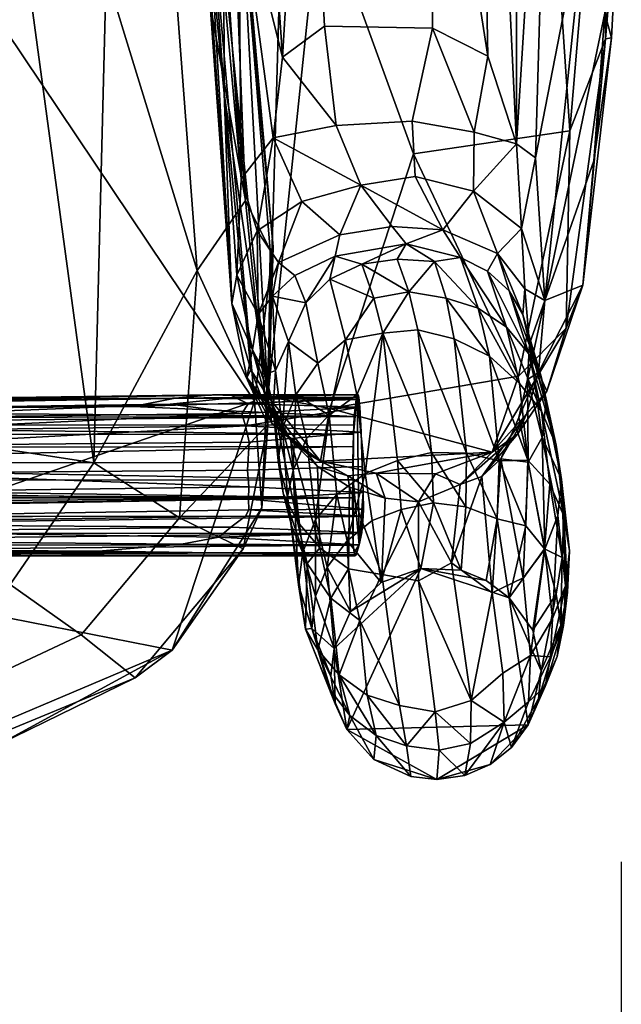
# Model space of a CAD drawing. Header units: millimetres. Extents: x -340 to 340, y -278 to 398.
# Tile 15 of 41: x 264 to 340, y -154 to -30. Entities that reach past the tile are written whole.
import ezdxf

# ---------------------------------------------------------------- set-up
doc = ezdxf.new("R2010")
doc.units = ezdxf.units.MM
doc.layers.add('Layer 01', color=7, linetype='Continuous', true_color=0x000000)
doc.styles.add('Default', font='arial.ttf')
doc.dimstyles.new('Default', dxfattribs={"dimscale": 10, "dimtxt": 2.5, "dimasz": 3, "dimexe": 1, "dimexo": 0.5, "dimgap": 0.8, "dimtad": 1, "dimtoh": 1, "dimzin": 1, "dimdsep": 46, "dimtxsty": 'Default', "dimcen": 2.5, "dimadec": 1, "dimazin": 1, "dimtfac": 1, "dimtdec": 4, "dimtix": 1, "dimtofl": 0, "dimtmove": 1, "dimatfit": 3, "dimfxl": 1, "dimtolj": 1, "dimtzin": 1, "dimarcsym": 0})

# ---------------------------------------------------------------- blocks, each defined once
blk = doc.blocks.new('*D1')
at = {"layer": 'Defpoints', "color": 0}
for p in [(-340.04, -131.34), (340.16, -131.34), (340.16, -268.34)]:
    blk.add_point(p, dxfattribs=at)
at = {"layer": 'Layer 01', "color": 0, "lineweight": -2}
for p, q in [((-340.04, -136.34), (-340.04, -278.34)), ((340.16, -136.34), (340.16, -278.34)), ((-310.04, -268.34), (310.16, -268.34))]:
    blk.add_line(p, q, dxfattribs=at)
at = {"layer": 'Layer 01', "color": 0}
for points in [[(-310.04, -263.34), (-310.04, -273.34), (-340.04, -268.34)], [(310.16, -273.34), (310.16, -263.34), (340.16, -268.34)]]:
    blk.add_solid(points, dxfattribs=at)
at = {"layer": 'Layer 01', "color": 0, "insert": (0.06, -247.58), "char_height": 25, "attachment_point": 5, "style": 'Default'}
blk.add_mtext('\\A1;680.20', dxfattribs=at)

msp = doc.modelspace()

# ---------------------------------------------------------------- linework, layer by layer
at = {"layer": 'Layer 01'}
for points in [[(295.611, -77.757, 657.22), (282.301, 170.708, 656.093), (290.052, -23.177, 656.204)], [(282.301, 170.708, 656.093), (295.611, -77.757, 657.22), (299.021, 41.579, 658.136)], [(280.203, 129.488, 636.685), (292.266, -50.309, 638.221), (286.252, 15.683, 641.343)], [(292.266, -50.309, 638.221), (280.203, 129.488, 636.685), (291.899, -12.855, 635.405)], [(321.38, 71.059, 633.91), (323.361, -34.856, 633.999), (316.426, 9.481, 632.992)], [(326.949, 39.356, 635.765), (326.95, -45.904, 635.554), (321.38, 71.059, 633.91)], [(323.361, -34.856, 633.999), (321.38, 71.059, 633.91), (326.95, -45.904, 635.554)], [(297.473, -34.973, 633.764), (290.79, 64.527, 632.931), (300.394, 13.949, 632.558)], [(297.473, -34.973, 633.764), (291.899, -12.855, 635.405), (290.79, 64.527, 632.931)], [(302.196, -14.797, 658.696), (299.021, 41.579, 658.136), (295.611, -77.757, 657.22)], [(326.95, -45.904, 635.554), (326.949, 39.356, 635.765), (331.551, 27.289, 638.967)], [(293.917, -78.342, 438.728), (285.422, 18.888, 430.878), (287.62, 31.733, 432.816), (296.289, -58.866, 440.465)], [(287.62, 31.733, 432.816), (290.411, 7.59, 451.118), (296.289, -58.866, 440.465)], [(291.071, -66.005, 645.139), (286.175, 1.577, 648.796), (284.58, 30.234, 644.546)], [(291.071, -66.005, 645.139), (284.58, 30.234, 644.546), (286.252, 15.683, 641.343)], [(331.551, 27.289, 638.967), (329.333, -47.685, 637.414), (326.95, -45.904, 635.554)], [(329.333, -47.685, 637.414), (331.551, 27.289, 638.967), (335.877, -14.207, 643.752)], [(285.422, 18.888, 430.878), (293.917, -78.342, 438.728), (251.347, -14.878, 430.821)], [(281.18, 11.481, 465.845), (292.822, -53.037, 464.265), (286.645, 18.983, 458.552)], [(292.822, -53.037, 464.265), (290.411, 7.59, 451.118), (286.645, 18.983, 458.552)], [(292.266, -50.309, 638.221), (291.709, -62.457, 640.497), (286.252, 15.683, 641.343)], [(291.709, -62.457, 640.497), (291.071, -66.005, 645.139), (286.252, 15.683, 641.343)], [(300.394, 13.949, 632.558), (302.752, -31.094, 632.617), (297.473, -34.973, 633.764)], [(300.394, 13.949, 632.558), (316.426, 9.481, 632.992), (316.357, -31.332, 632.635), (302.752, -31.094, 632.617)], [(333.689, -44.266, 659.872), (338.694, 14.748, 660.04), (329.965, 10.627, 660.121)], [(338.694, 14.748, 660.04), (333.689, -44.266, 659.872), (338.185, -32.697, 659.478)], [(338.694, 14.748, 660.04), (338.185, -32.697, 659.478), (340.164, -9.367, 658.311)], [(275.234, -24.536, 472.763), (286.71, -61.885, 471.271), (281.18, 11.481, 465.845)], [(286.71, -61.885, 471.271), (292.822, -53.037, 464.265), (281.18, 11.481, 465.845)], [(290.11, -39.588, 654.944), (286.535, 11.67, 654.698), (286.175, 1.577, 648.796)], [(290.052, -23.177, 656.204), (286.535, 11.67, 654.698), (290.11, -39.588, 654.944)], [(329.965, 10.627, 660.121), (302.196, -14.797, 658.696), (313.966, -47.18, 659.272), (333.689, -44.266, 659.872)], [(316.426, 9.481, 632.992), (323.361, -34.856, 633.999), (316.357, -31.332, 632.635)], [(290.411, 7.59, 451.118), (295.914, -59.315, 455.245), (296.289, -58.866, 440.465)], [(295.914, -59.315, 455.245), (290.411, 7.59, 451.118), (292.822, -53.037, 464.265)], [(286.175, 1.577, 648.796), (291.071, -66.005, 645.139), (290.11, -39.588, 654.944)], [(340.164, -9.367, 658.311), (338.936, -32.546, 657.877), (338.085, -29.449, 650.115)], [(340.164, -9.367, 658.311), (338.185, -32.697, 659.478), (338.936, -32.546, 657.877)], [(291.899, -12.855, 635.405), (297.473, -34.973, 633.764), (296.296, -45.169, 634.146)], [(291.899, -12.855, 635.405), (296.296, -45.169, 634.146), (292.266, -50.309, 638.221)], [(293.917, -78.342, 438.728), (232.286, -99.6, 432.523), (203.912, -56.313, 428.724), (251.347, -14.878, 430.821)], [(302.196, -14.797, 658.696), (295.611, -77.757, 657.22), (303.443, -79.239, 658.371), (313.966, -47.18, 659.272)], [(329.333, -47.685, 637.414), (335.877, -14.207, 643.752), (330.506, -65.644, 640.464)], [(330.506, -65.644, 640.464), (335.877, -14.207, 643.752), (338.085, -29.449, 650.115)], [(295.611, -77.757, 657.22), (290.052, -23.177, 656.204), (290.11, -39.588, 654.944)], [(275.234, -24.536, 472.763), (265.552, -25.945, 473.405), (273.683, -86.109, 477.183)], [(273.683, -86.109, 477.183), (286.71, -61.885, 471.271), (275.234, -24.536, 472.763)], [(273.683, -86.109, 477.183), (265.552, -25.945, 473.405), (198.739, -28.305, 467.724), (191.722, -73.524, 468.717)], [(330.506, -65.644, 640.464), (338.085, -29.449, 650.115), (336.68, -48.042, 651.83)], [(338.936, -32.546, 657.877), (336.68, -48.042, 651.83), (338.085, -29.449, 650.115)], [(304.248, -43.613, 631.636), (297.473, -34.973, 633.764), (302.752, -31.094, 632.617)], [(302.752, -31.094, 632.617), (316.357, -31.332, 632.635), (313.806, -43.045, 631.541), (304.248, -43.613, 631.636)], [(321.632, -44.433, 632.633), (313.806, -43.045, 631.541), (316.357, -31.332, 632.635)], [(316.357, -31.332, 632.635), (323.361, -34.856, 633.999), (321.632, -44.433, 632.633)], [(333.197, -69.112, 658.683), (338.185, -32.697, 659.478), (333.689, -44.266, 659.872)], [(338.185, -32.697, 659.478), (333.197, -69.112, 658.683), (335.325, -63.711, 657.021)], [(338.936, -32.546, 657.877), (335.325, -63.711, 657.021), (336.68, -48.042, 651.83)], [(338.936, -32.546, 657.877), (338.185, -32.697, 659.478), (335.325, -63.711, 657.021)], [(296.296, -45.169, 634.146), (297.473, -34.973, 633.764), (304.248, -43.613, 631.636)], [(326.95, -45.904, 635.554), (321.632, -44.433, 632.633), (323.361, -34.856, 633.999)], [(293.479, -74.4, 654.902), (290.11, -39.588, 654.944), (291.071, -66.005, 645.139)], [(290.11, -39.588, 654.944), (293.479, -74.4, 654.902), (295.611, -77.757, 657.22)], [(314.167, -50.024, 629.091), (307.346, -51.128, 628.513), (304.248, -43.613, 631.636), (313.806, -43.045, 631.541)], [(321.632, -44.433, 632.633), (321.522, -51.894, 630.243), (314.167, -50.024, 629.091), (313.806, -43.045, 631.541)], [(304.248, -43.613, 631.636), (307.346, -51.128, 628.513), (296.296, -45.169, 634.146)], [(333.689, -44.266, 659.872), (313.966, -47.18, 659.272), (327.222, -75.162, 658.974)], [(326.95, -45.904, 635.554), (321.522, -51.894, 630.243), (321.632, -44.433, 632.633)], [(333.689, -44.266, 659.872), (327.222, -75.162, 658.974), (333.197, -69.112, 658.683)], [(296.296, -45.169, 634.146), (294.275, -56.871, 633.489), (292.266, -50.309, 638.221)], [(296.296, -45.169, 634.146), (299.899, -53.177, 629.811), (294.275, -56.871, 633.489)], [(296.296, -45.169, 634.146), (307.346, -51.128, 628.513), (299.899, -53.177, 629.811)], [(327.577, -56.556, 633.913), (321.522, -51.894, 630.243), (326.95, -45.904, 635.554)], [(326.95, -45.904, 635.554), (329.333, -47.685, 637.414), (327.577, -56.556, 633.913)], [(313.966, -47.18, 659.272), (303.443, -79.239, 658.371), (327.222, -75.162, 658.974)], [(330.506, -65.644, 640.464), (327.577, -56.556, 633.913), (329.333, -47.685, 637.414)], [(336.68, -48.042, 651.83), (335.325, -63.711, 657.021), (330.506, -65.644, 640.464)], [(292.266, -50.309, 638.221), (294.275, -56.871, 633.489), (291.709, -62.457, 640.497)], [(314.167, -50.024, 629.091), (317.68, -56.764, 622.241), (307.346, -51.128, 628.513)], [(314.167, -50.024, 629.091), (321.522, -51.894, 630.243), (317.68, -56.764, 622.241)], [(307.346, -51.128, 628.513), (304.693, -57.368, 622.256), (299.899, -53.177, 629.811)], [(307.346, -51.128, 628.513), (311.273, -56.339, 621.781), (304.693, -57.368, 622.256)], [(307.346, -51.128, 628.513), (317.68, -56.764, 622.241), (311.273, -56.339, 621.781)], [(317.68, -56.764, 622.241), (321.522, -51.894, 630.243), (324.576, -59.734, 624.634)], [(327.577, -56.556, 633.913), (324.576, -59.734, 624.634), (321.522, -51.894, 630.243)], [(286.71, -61.885, 471.271), (295.6, -81.25, 462.52), (292.822, -53.037, 464.265)], [(295.914, -59.315, 455.245), (292.822, -53.037, 464.265), (295.6, -81.25, 462.52)], [(299.899, -53.177, 629.811), (296.951, -60.848, 624.113), (294.275, -56.871, 633.489)], [(299.899, -53.177, 629.811), (304.693, -57.368, 622.256), (296.951, -60.848, 624.113)], [(291.709, -62.457, 640.497), (294.275, -56.871, 633.489), (294.416, -67.426, 623.373)], [(296.951, -60.848, 624.113), (294.416, -67.426, 623.373), (294.275, -56.871, 633.489)], [(304.693, -57.368, 622.256), (311.273, -56.339, 621.781), (313.065, -58.528, 614.932), (304.097, -60.067, 615.149)], [(317.68, -56.764, 622.241), (313.065, -58.528, 614.932), (311.273, -56.339, 621.781)], [(317.68, -56.764, 622.241), (319.898, -60.227, 614.619), (313.065, -58.528, 614.932)], [(323.279, -61.952, 615.543), (319.898, -60.227, 614.619), (317.68, -56.764, 622.241), (324.576, -59.734, 624.634)], [(327.577, -56.556, 633.913), (328.012, -64.157, 629.091), (324.576, -59.734, 624.634)], [(327.577, -56.556, 633.913), (330.506, -65.644, 640.464), (328.012, -64.157, 629.091)], [(304.693, -57.368, 622.256), (304.097, -60.067, 615.149), (298.998, -62.486, 616.164), (296.951, -60.848, 624.113)], [(296.289, -58.866, 440.465), (294.866, -91.764, 441.959), (293.917, -78.342, 438.728)], [(296.289, -58.866, 440.465), (295.6, -81.25, 462.52), (294.866, -91.764, 441.959)], [(295.914, -59.315, 455.245), (295.6, -81.25, 462.52), (296.289, -58.866, 440.465)], [(307.466, -61.058, 587.126), (304.097, -60.067, 615.149), (313.065, -58.528, 614.932)], [(313.065, -58.528, 614.932), (311.915, -60.434, 586.149), (307.466, -61.058, 587.126)], [(311.915, -60.434, 586.149), (313.065, -58.528, 614.932), (316.612, -60.731, 586.655)], [(313.065, -58.528, 614.932), (319.898, -60.227, 614.619), (316.612, -60.731, 586.655)], [(304.097, -60.067, 615.149), (300.395, -65.933, 565.949), (298.998, -62.486, 616.164)], [(300.395, -65.933, 565.949), (304.097, -60.067, 615.149), (303.411, -62.941, 579.866)], [(307.466, -61.058, 587.126), (303.411, -62.941, 579.866), (304.097, -60.067, 615.149)], [(313.372, -64.54, 496.853), (307.466, -61.058, 587.126), (311.915, -60.434, 586.149)], [(313.372, -64.54, 496.853), (311.915, -60.434, 586.149), (316.612, -60.731, 586.655)], [(313.372, -64.54, 496.853), (316.612, -60.731, 586.655), (318.099, -65.353, 492.016)], [(322.106, -66.613, 497.544), (316.612, -60.731, 586.655), (319.898, -60.227, 614.619)], [(322.106, -66.613, 497.544), (318.099, -65.353, 492.016), (316.612, -60.731, 586.655)], [(323.279, -61.952, 615.543), (325.699, -68.987, 502.707), (319.898, -60.227, 614.619)], [(322.106, -66.613, 497.544), (319.898, -60.227, 614.619), (325.699, -68.987, 502.707)], [(324.576, -59.734, 624.634), (326.019, -64.441, 616.836), (323.279, -61.952, 615.543)], [(324.576, -59.734, 624.634), (327.754, -67.43, 618.567), (326.019, -64.441, 616.836)], [(328.012, -64.157, 629.091), (327.754, -67.43, 618.567), (324.576, -59.734, 624.634)], [(284.48, -93.034, 472.736), (286.71, -61.885, 471.271), (273.683, -86.109, 477.183)], [(286.71, -61.885, 471.271), (284.48, -93.034, 472.736), (295.6, -81.25, 462.52)], [(296.214, -65.097, 616.608), (294.416, -67.426, 623.373), (296.951, -60.848, 624.113)], [(296.214, -65.097, 616.608), (296.951, -60.848, 624.113), (298.998, -62.486, 616.164)], [(308.983, -65.348, 494.967), (303.411, -62.941, 579.866), (307.466, -61.058, 587.126)], [(307.466, -61.058, 587.126), (313.372, -64.54, 496.853), (308.983, -65.348, 494.967)], [(323.279, -61.952, 615.543), (326.019, -64.441, 616.836), (328.524, -72.36, 503.834)], [(328.524, -72.36, 503.834), (325.699, -68.987, 502.707), (323.279, -61.952, 615.543)], [(291.709, -62.457, 640.497), (293.694, -71.863, 624.604), (291.071, -66.005, 645.139)], [(291.709, -62.457, 640.497), (294.416, -67.426, 623.373), (293.694, -71.863, 624.604)], [(298.998, -62.486, 616.164), (300.395, -65.933, 565.949), (296.214, -65.097, 616.608)], [(301.905, -73.522, 430.067), (300.395, -65.933, 565.949), (303.411, -62.941, 579.866), (305.386, -70.583, 432.661)], [(305.386, -70.583, 432.661), (303.411, -62.941, 579.866), (308.983, -65.348, 494.967)], [(330.052, -75.215, 522.637), (328.524, -72.36, 503.834), (326.019, -64.441, 616.836)], [(327.754, -67.43, 618.567), (330.052, -75.215, 522.637), (326.019, -64.441, 616.836)], [(328.012, -64.157, 629.091), (328.595, -71.124, 621.642), (327.754, -67.43, 618.567)], [(328.595, -71.124, 621.642), (328.012, -64.157, 629.091), (330.506, -65.644, 640.464)], [(329.731, -74.732, 645.199), (330.506, -65.644, 640.464), (335.325, -63.711, 657.021)], [(335.325, -63.711, 657.021), (330.773, -77.079, 656.525), (329.731, -74.732, 645.199)], [(330.773, -77.079, 656.525), (335.325, -63.711, 657.021), (333.197, -69.112, 658.683)], [(294.416, -67.426, 623.373), (296.214, -65.097, 616.608), (296.574, -74.466, 543.819)], [(298.209, -70.821, 539.034), (296.214, -65.097, 616.608), (300.395, -65.933, 565.949)], [(296.214, -65.097, 616.608), (298.209, -70.821, 539.034), (296.574, -74.466, 543.819)], [(308.983, -65.348, 494.967), (310.112, -69.741, 417.711), (305.386, -70.583, 432.661)], [(310.112, -69.741, 417.711), (308.983, -65.348, 494.967), (313.372, -64.54, 496.853)], [(313.372, -64.54, 496.853), (314.513, -69.331, 413.571), (310.112, -69.741, 417.711)], [(319.108, -70.463, 403.563), (314.513, -69.331, 413.571), (313.372, -64.54, 496.853), (318.099, -65.353, 492.016)], [(318.099, -65.353, 492.016), (323.542, -72.664, 395.357), (319.108, -70.463, 403.563)], [(318.099, -65.353, 492.016), (322.106, -66.613, 497.544), (323.542, -72.664, 395.357)], [(328.595, -71.124, 621.642), (330.506, -65.644, 640.464), (328.33, -75.618, 623.671)], [(330.506, -65.644, 640.464), (329.731, -74.732, 645.199), (328.33, -75.618, 623.671)], [(292.964, -75.339, 644.015), (291.071, -66.005, 645.139), (293.694, -71.863, 624.604)], [(292.964, -75.339, 644.015), (293.479, -74.4, 654.902), (291.071, -66.005, 645.139)], [(301.905, -73.522, 430.067), (298.209, -70.821, 539.034), (300.395, -65.933, 565.949)], [(327.331, -76.102, 383.165), (323.542, -72.664, 395.357), (322.106, -66.613, 497.544)], [(327.331, -76.102, 383.165), (322.106, -66.613, 497.544), (325.699, -68.987, 502.707)], [(295.307, -74.965, 586.628), (293.694, -71.863, 624.604), (294.416, -67.426, 623.373)], [(294.416, -67.426, 623.373), (296.574, -74.466, 543.819), (295.307, -74.965, 586.628)], [(330.052, -75.215, 522.637), (327.754, -67.43, 618.567), (330.636, -78.724, 533.507)], [(328.595, -71.124, 621.642), (330.636, -78.724, 533.507), (327.754, -67.43, 618.567)], [(314.513, -69.331, 413.571), (316.234, -84.791, 177.02), (310.112, -69.741, 417.711)], [(320.669, -84.883, 182.721), (316.234, -84.791, 177.02), (314.513, -69.331, 413.571)], [(320.669, -84.883, 182.721), (314.513, -69.331, 413.571), (319.108, -70.463, 403.563)], [(327.222, -75.162, 658.974), (323.879, -84.739, 658.072), (333.197, -69.112, 658.683)], [(333.197, -69.112, 658.683), (323.879, -84.739, 658.072), (330.773, -77.079, 656.525)], [(325.699, -68.987, 502.707), (330.116, -79.59, 384.01), (327.331, -76.102, 383.165)], [(330.116, -79.59, 384.01), (325.699, -68.987, 502.707), (328.524, -72.36, 503.834)], [(303.325, -80.089, 329.993), (301.905, -73.522, 430.067), (305.386, -70.583, 432.661)], [(305.386, -70.583, 432.661), (306.828, -77.55, 325.969), (303.325, -80.089, 329.993)], [(310.112, -69.741, 417.711), (306.828, -77.55, 325.969), (305.386, -70.583, 432.661)], [(310.112, -69.741, 417.711), (307.872, -87.42, 173.865), (306.828, -77.55, 325.969)], [(311.95, -85.797, 172.193), (307.872, -87.42, 173.865), (310.112, -69.741, 417.711)], [(310.112, -69.741, 417.711), (316.234, -84.791, 177.02), (311.95, -85.797, 172.193)], [(320.669, -84.883, 182.721), (319.108, -70.463, 403.563), (324.772, -85.855, 191.763)], [(319.108, -70.463, 403.563), (323.542, -72.664, 395.357), (324.772, -85.855, 191.763)], [(292.964, -75.339, 644.015), (293.694, -71.863, 624.604), (295.547, -78.622, 623.151)], [(293.694, -71.863, 624.604), (296.313, -79.029, 592.377), (295.547, -78.622, 623.151)], [(293.694, -71.863, 624.604), (295.307, -74.965, 586.628), (296.313, -79.029, 592.377)], [(297.48, -81.717, 427.418), (296.574, -74.466, 543.819), (298.209, -70.821, 539.034)], [(299.164, -77.533, 425.709), (297.48, -81.717, 427.418), (298.209, -70.821, 539.034)], [(299.164, -77.533, 425.709), (298.209, -70.821, 539.034), (301.905, -73.522, 430.067)], [(328.33, -75.618, 623.671), (330.191, -82.906, 537.416), (328.595, -71.124, 621.642)], [(330.636, -78.724, 533.507), (328.595, -71.124, 621.642), (330.191, -82.906, 537.416)], [(328.378, -85.74, 236.628), (324.772, -85.855, 191.763), (323.542, -72.664, 395.357)], [(328.378, -85.74, 236.628), (323.542, -72.664, 395.357), (327.331, -76.102, 383.165)], [(328.524, -72.36, 503.834), (331.963, -83.871, 381.235), (330.116, -79.59, 384.01)], [(331.963, -83.871, 381.235), (328.524, -72.36, 503.834), (330.052, -75.215, 522.637)], [(178.763, -108.815, 467.627), (263.134, -101.418, 476.429), (273.683, -86.109, 477.183), (191.722, -73.524, 468.717)], [(296.117, -81.149, 654.469), (293.479, -74.4, 654.902), (292.964, -75.339, 644.015)], [(293.479, -74.4, 654.902), (296.117, -81.149, 654.469), (295.611, -77.757, 657.22)], [(301.905, -73.522, 430.067), (303.325, -80.089, 329.993), (299.164, -77.533, 425.709)], [(296.117, -81.149, 654.469), (292.964, -75.339, 644.015), (297.411, -81.993, 626.366)], [(297.411, -81.993, 626.366), (292.964, -75.339, 644.015), (295.547, -78.622, 623.151)], [(296.278, -79.372, 533.43), (295.307, -74.965, 586.628), (296.574, -74.466, 543.819)], [(295.307, -74.965, 586.628), (296.278, -79.372, 533.43), (296.313, -79.029, 592.377)], [(296.574, -74.466, 543.819), (297.48, -81.717, 427.418), (296.278, -79.372, 533.43)], [(327.222, -75.162, 658.974), (303.443, -79.239, 658.371), (323.879, -84.739, 658.072)], [(324.97, -85.585, 618.234), (329.731, -74.732, 645.199), (328.23, -79.961, 648.238)], [(327.255, -80.369, 623.331), (329.731, -74.732, 645.199), (324.97, -85.585, 618.234)], [(327.255, -80.369, 623.331), (328.33, -75.618, 623.671), (329.731, -74.732, 645.199)], [(327.255, -80.369, 623.331), (328.429, -86.015, 553.295), (328.33, -75.618, 623.671)], [(330.773, -77.079, 656.525), (328.23, -79.961, 648.238), (329.731, -74.732, 645.199)], [(328.33, -75.618, 623.671), (328.429, -86.015, 553.295), (330.191, -82.906, 537.416)], [(330.636, -78.724, 533.507), (332.64, -88.193, 384.084), (331.963, -83.871, 381.235), (330.052, -75.215, 522.637)], [(328.378, -85.74, 236.628), (327.331, -76.102, 383.165), (330.116, -79.59, 384.01), (331.141, -88.765, 242.844)], [(283.943, -77.951, 412.814), (278.664, -79.002, 402.22), (209.583, -78.819, 406.102), (220.512, -78.423, 412.796)], [(288.653, -77.521, 420.565), (283.943, -77.951, 412.814), (220.512, -78.423, 412.796), (234.615, -78.264, 421.353)], [(290.883, -77.509, 428.914), (288.653, -77.521, 420.565), (234.615, -78.264, 421.353), (243.984, -78.352, 425.957)], [(291.509, -77.859, 434.894), (243.629, -78.601, 427.722), (241.234, -79.291, 428.77), (283.315, -78.717, 435.466)], [(243.984, -78.352, 425.957), (243.629, -78.601, 427.722), (291.509, -77.859, 434.894)], [(291.509, -77.859, 434.894), (290.883, -77.509, 428.914), (243.984, -78.352, 425.957)], [(306.752, -78.11, 411.627), (278.664, -79.002, 402.22), (283.943, -77.951, 412.814)], [(306.752, -78.11, 411.627), (306.513, -80.255, 392.15), (278.664, -79.002, 402.22)], [(293.12, -78.67, 436.916), (291.509, -77.859, 434.894), (283.315, -78.717, 435.466)], [(306.752, -78.11, 411.627), (283.943, -77.951, 412.814), (288.653, -77.521, 420.565)], [(288.653, -77.521, 420.565), (290.883, -77.509, 428.914), (306.892, -77.51, 421.819)], [(288.653, -77.521, 420.565), (306.892, -77.51, 421.819), (306.752, -78.11, 411.627)], [(307.012, -77.499, 429.531), (290.883, -77.509, 428.914), (291.509, -77.859, 434.894)], [(306.892, -77.51, 421.819), (290.883, -77.509, 428.914), (307.012, -77.499, 429.531)], [(291.509, -77.859, 434.894), (307.1, -77.849, 435.244), (307.012, -77.499, 429.531)], [(307.1, -77.849, 435.244), (291.509, -77.859, 434.894), (293.12, -78.67, 436.916)], [(293.12, -78.67, 436.916), (307.214, -79.074, 437.65), (307.1, -77.849, 435.244)], [(302.248, -85.89, 657.554), (303.443, -79.239, 658.371), (295.611, -77.757, 657.22)], [(295.611, -77.757, 657.22), (296.117, -81.149, 654.469), (302.248, -85.89, 657.554)], [(298.822, -87.065, 344.093), (297.48, -81.717, 427.418), (299.164, -77.533, 425.709)], [(299.164, -77.533, 425.709), (300.481, -83.046, 340.262), (298.822, -87.065, 344.093)], [(303.325, -80.089, 329.993), (300.481, -83.046, 340.262), (299.164, -77.533, 425.709)], [(303.325, -80.089, 329.993), (306.828, -77.55, 325.969), (307.872, -87.42, 173.865), (304.295, -90.072, 176.892)], [(306.892, -77.51, 421.819), (307.147, -96.432, 411.911), (306.351, -88.233, 375.505), (306.419, -82.464, 381.749)], [(306.419, -82.464, 381.749), (306.448, -81.302, 385.76), (306.892, -77.51, 421.819)], [(306.892, -77.51, 421.819), (306.448, -81.302, 385.76), (306.513, -80.255, 392.15)], [(306.892, -77.51, 421.819), (306.513, -80.255, 392.15), (306.752, -78.11, 411.627)], [(306.892, -77.51, 421.819), (307.012, -77.499, 429.531), (307.1, -77.849, 435.244)], [(307.359, -82.215, 439.028), (306.892, -77.51, 421.819), (307.1, -77.849, 435.244)], [(307.359, -82.215, 439.028), (307.631, -89.817, 438.6), (307.147, -96.432, 411.911), (306.892, -77.51, 421.819)], [(307.359, -82.215, 439.028), (307.1, -77.849, 435.244), (307.214, -79.074, 437.65)], [(327.095, -82.466, 655.501), (330.773, -77.079, 656.525), (323.879, -84.739, 658.072)], [(327.095, -82.466, 655.501), (328.23, -79.961, 648.238), (330.773, -77.079, 656.525)], [(213.118, -79.53, 398.288), (209.583, -78.819, 406.102), (278.664, -79.002, 402.22)], [(213.118, -79.53, 398.288), (278.664, -79.002, 402.22), (306.513, -80.255, 392.15)], [(293.917, -78.342, 438.728), (283.558, -109.71, 439.169), (232.286, -99.6, 432.523)], [(283.315, -78.717, 435.466), (238.836, -80.509, 429.443), (292.322, -79.874, 438.021)], [(283.315, -78.717, 435.466), (241.234, -79.291, 428.77), (238.836, -80.509, 429.443)], [(283.315, -78.717, 435.466), (292.322, -79.874, 438.021), (293.12, -78.67, 436.916)], [(294.866, -91.764, 441.959), (283.558, -109.71, 439.169), (293.917, -78.342, 438.728)], [(293.12, -78.67, 436.916), (292.322, -79.874, 438.021), (307.214, -79.074, 437.65)], [(292.322, -79.874, 438.021), (292.803, -81.442, 438.821), (307.214, -79.074, 437.65)], [(292.803, -81.442, 438.821), (307.359, -82.215, 439.028), (307.214, -79.074, 437.65)], [(295.547, -78.622, 623.151), (300.643, -84.943, 627.043), (297.411, -81.993, 626.366)], [(295.547, -78.622, 623.151), (298.521, -83.294, 597.144), (300.643, -84.943, 627.043)], [(295.547, -78.622, 623.151), (296.313, -79.029, 592.377), (298.521, -83.294, 597.144)], [(296.313, -79.029, 592.377), (296.278, -79.372, 533.43), (297.552, -89.906, 440.721)], [(297.48, -81.717, 427.418), (296.921, -85.853, 433.587), (296.278, -79.372, 533.43)], [(296.278, -79.372, 533.43), (296.921, -85.853, 433.587), (297.552, -89.906, 440.721)], [(296.313, -79.029, 592.377), (297.552, -89.906, 440.721), (299.371, -93.524, 450.392)], [(299.371, -93.524, 450.392), (298.521, -83.294, 597.144), (296.313, -79.029, 592.377)], [(302.248, -85.89, 657.554), (323.879, -84.739, 658.072), (303.443, -79.239, 658.371)], [(330.191, -82.906, 537.416), (332.64, -88.193, 384.084), (330.636, -78.724, 533.507)], [(306.513, -80.255, 392.15), (161.921, -80.581, 389.549), (213.118, -79.53, 398.288)], [(161.921, -80.581, 389.549), (306.513, -80.255, 392.15), (197.412, -81.357, 385.074)], [(306.513, -80.255, 392.15), (306.448, -81.302, 385.76), (197.412, -81.357, 385.074)], [(244.851, -82.069, 431.09), (292.322, -79.874, 438.021), (238.836, -80.509, 429.443)], [(292.803, -81.442, 438.821), (292.322, -79.874, 438.021), (244.851, -82.069, 431.09)], [(301.616, -93.245, 182.834), (300.481, -83.046, 340.262), (303.325, -80.089, 329.993)], [(303.325, -80.089, 329.993), (304.295, -90.072, 176.892), (301.616, -93.245, 182.834)], [(327.095, -82.466, 655.501), (322.57, -87.814, 617.398), (328.23, -79.961, 648.238)], [(324.97, -85.585, 618.234), (328.23, -79.961, 648.238), (322.57, -87.814, 617.398)], [(328.429, -86.015, 553.295), (327.255, -80.369, 623.331), (324.97, -85.585, 618.234)], [(332.93, -92.79, 244.049), (331.141, -88.765, 242.844), (330.116, -79.59, 384.01)], [(332.93, -92.79, 244.049), (330.116, -79.59, 384.01), (331.963, -83.871, 381.235)], [(173.328, -82.543, 381.14), (197.412, -81.357, 385.074), (306.419, -82.464, 381.749)], [(306.419, -82.464, 381.749), (197.412, -81.357, 385.074), (306.448, -81.302, 385.76)], [(244.851, -82.069, 431.09), (247.016, -83.914, 431.792), (292.803, -81.442, 438.821)], [(292.803, -81.442, 438.821), (247.016, -83.914, 431.792), (293.283, -83.493, 439.259)], [(284.48, -93.034, 472.736), (292.51, -96.929, 462.329), (295.6, -81.25, 462.52)], [(294.866, -91.764, 441.959), (295.6, -81.25, 462.52), (292.51, -96.929, 462.329)], [(292.803, -81.442, 438.821), (293.283, -83.493, 439.259), (307.359, -82.215, 439.028)], [(300.643, -84.943, 627.043), (302.248, -85.89, 657.554), (296.117, -81.149, 654.469)], [(300.643, -84.943, 627.043), (296.117, -81.149, 654.469), (297.411, -81.993, 626.366)], [(298.106, -90.356, 361.167), (296.921, -85.853, 433.587), (297.48, -81.717, 427.418)], [(297.48, -81.717, 427.418), (298.822, -87.065, 344.093), (298.106, -90.356, 361.167)], [(163.355, -84.271, 378.211), (173.328, -82.543, 381.14), (306.419, -82.464, 381.749), (306.371, -84.053, 378.73)], [(293.283, -83.493, 439.259), (293.067, -87.003, 439.237), (307.513, -86.577, 439.21), (307.359, -82.215, 439.028)], [(301.616, -93.245, 182.834), (300.006, -97.343, 183.6), (298.822, -87.065, 344.093), (300.481, -83.046, 340.262)], [(306.419, -82.464, 381.749), (306.351, -88.233, 375.505), (306.371, -84.053, 378.73)], [(307.631, -89.817, 438.6), (307.359, -82.215, 439.028), (307.513, -86.577, 439.21)], [(327.095, -82.466, 655.501), (319.863, -88.829, 622.966), (322.57, -87.814, 617.398)], [(319.863, -88.829, 622.966), (327.095, -82.466, 655.501), (323.879, -84.739, 658.072)], [(330.522, -96.98, 383.482), (330.191, -82.906, 537.416), (328.429, -86.015, 553.295)], [(332.154, -92.73, 383.181), (332.64, -88.193, 384.084), (330.191, -82.906, 537.416)], [(330.191, -82.906, 537.416), (330.522, -96.98, 383.482), (332.154, -92.73, 383.181)], [(163.355, -84.271, 378.211), (306.371, -84.053, 378.73), (198.554, -86.205, 376.434)], [(198.554, -86.205, 376.434), (306.371, -84.053, 378.73), (306.32, -85.998, 376.625)], [(293.283, -83.493, 439.259), (247.016, -83.914, 431.792), (245.659, -87.389, 431.651), (293.067, -87.003, 439.237)], [(301.891, -86.555, 599.528), (300.643, -84.943, 627.043), (298.521, -83.294, 597.144)], [(301.891, -86.555, 599.528), (298.521, -83.294, 597.144), (302.153, -96.813, 451.595)], [(302.153, -96.813, 451.595), (298.521, -83.294, 597.144), (299.371, -93.524, 450.392)], [(306.371, -84.053, 378.73), (306.351, -88.233, 375.505), (306.32, -85.998, 376.625)], [(331.963, -83.871, 381.235), (333.625, -97.198, 244.716), (332.93, -92.79, 244.049)], [(331.963, -83.871, 381.235), (332.64, -88.193, 384.084), (333.625, -97.198, 244.716)], [(300.643, -84.943, 627.043), (305.693, -87.739, 630.359), (302.248, -85.89, 657.554)], [(301.891, -86.555, 599.528), (305.693, -87.739, 630.359), (300.643, -84.943, 627.043)], [(302.248, -85.89, 657.554), (309.284, -87.394, 657.217), (323.879, -84.739, 658.072)], [(323.879, -84.739, 658.072), (309.284, -87.394, 657.217), (316.757, -87.477, 655.285)], [(316.509, -91.13, 92.556), (311.95, -85.797, 172.193), (316.234, -84.791, 177.02)], [(320.669, -84.883, 182.721), (320.58, -91.645, 91.881), (316.234, -84.791, 177.02)], [(316.234, -84.791, 177.02), (320.58, -91.645, 91.881), (316.509, -91.13, 92.556)], [(316.757, -87.477, 655.285), (319.863, -88.829, 622.966), (323.879, -84.739, 658.072)], [(320.669, -84.883, 182.721), (324.497, -93.162, 92.046), (320.58, -91.645, 91.881)], [(324.497, -93.162, 92.046), (320.669, -84.883, 182.721), (324.772, -85.855, 191.763)], [(306.351, -88.233, 375.505), (156.954, -88.377, 375.395), (198.554, -86.205, 376.434)], [(198.554, -86.205, 376.434), (306.32, -85.998, 376.625), (306.351, -88.233, 375.505)], [(263.134, -101.418, 476.429), (272.091, -107.758, 471.766), (284.48, -93.034, 472.736), (273.683, -86.109, 477.183)], [(307.631, -89.817, 438.6), (307.513, -86.577, 439.21), (293.067, -87.003, 439.237), (293.236, -89.115, 438.824)], [(298.106, -90.356, 361.167), (298.618, -94.009, 374.071), (297.552, -89.906, 440.721), (296.921, -85.853, 433.587)], [(305.693, -87.739, 630.359), (301.891, -86.555, 599.528), (305.892, -89.15, 598.809)], [(305.793, -99.434, 451.772), (305.892, -89.15, 598.809), (301.891, -86.555, 599.528), (302.153, -96.813, 451.595)], [(309.284, -87.394, 657.217), (302.248, -85.89, 657.554), (305.693, -87.739, 630.359)], [(312.434, -91.956, 90.655), (308.754, -93.34, 93.74), (307.872, -87.42, 173.865), (311.95, -85.797, 172.193)], [(316.509, -91.13, 92.556), (312.434, -91.956, 90.655), (311.95, -85.797, 172.193)], [(323.899, -102.463, 401.214), (324.97, -85.585, 618.234), (322.57, -87.814, 617.398)], [(324.97, -85.585, 618.234), (323.899, -102.463, 401.214), (327.801, -100.593, 384.737)], [(324.772, -85.855, 191.763), (328.133, -94.038, 114.134), (324.497, -93.162, 92.046)], [(328.133, -94.038, 114.134), (324.772, -85.855, 191.763), (328.378, -85.74, 236.628)], [(327.801, -100.593, 384.737), (328.429, -86.015, 553.295), (324.97, -85.585, 618.234)], [(328.429, -86.015, 553.295), (327.801, -100.593, 384.737), (330.522, -96.98, 383.482)], [(328.378, -85.74, 236.628), (330.489, -96.915, 113.427), (328.133, -94.038, 114.134)], [(330.489, -96.915, 113.427), (328.378, -85.74, 236.628), (331.141, -88.765, 242.844)], [(240.109, -89.824, 430.385), (293.236, -89.115, 438.824), (245.659, -87.389, 431.651)], [(245.659, -87.389, 431.651), (293.236, -89.115, 438.824), (293.067, -87.003, 439.237)], [(298.822, -87.065, 344.093), (299.483, -101.448, 188.082), (298.106, -90.356, 361.167)], [(300.006, -97.343, 183.6), (299.483, -101.448, 188.082), (298.822, -87.065, 344.093)], [(305.607, -95.909, 93.222), (304.295, -90.072, 176.892), (307.872, -87.42, 173.865)], [(308.754, -93.34, 93.74), (305.607, -95.909, 93.222), (307.872, -87.42, 173.865)], [(310.399, -90.538, 604.083), (309.284, -87.394, 657.217), (305.693, -87.739, 630.359)], [(305.693, -87.739, 630.359), (305.892, -89.15, 598.809), (310.399, -90.538, 604.083)], [(310.399, -90.538, 604.083), (314.597, -91.01, 605.391), (309.284, -87.394, 657.217)], [(314.597, -91.01, 605.391), (316.757, -87.477, 655.285), (309.284, -87.394, 657.217)], [(314.597, -91.01, 605.391), (319.863, -88.829, 622.966), (316.757, -87.477, 655.285)], [(318.742, -98.683, 487.684), (322.57, -87.814, 617.398), (319.863, -88.829, 622.966)], [(322.57, -87.814, 617.398), (318.742, -98.683, 487.684), (323.899, -102.463, 401.214)], [(306.289, -90.51, 375.237), (-307.273, -90.5, 375.242), (-86.644, -88.243, 375.422)], [(306.289, -90.51, 375.237), (-86.644, -88.243, 375.422), (156.954, -88.377, 375.395)], [(306.289, -90.51, 375.237), (156.954, -88.377, 375.395), (306.351, -88.233, 375.505)], [(240.109, -89.824, 430.385), (293.162, -90.673, 438.06), (293.236, -89.115, 438.824)], [(293.162, -90.673, 438.06), (307.631, -89.817, 438.6), (293.236, -89.115, 438.824)], [(310.002, -100.169, 465.891), (305.892, -89.15, 598.809), (305.793, -99.434, 451.772)], [(310.002, -100.169, 465.891), (310.399, -90.538, 604.083), (305.892, -89.15, 598.809)], [(306.351, -88.233, 375.505), (306.34, -92.863, 375.715), (306.289, -90.51, 375.237)], [(306.351, -88.233, 375.505), (306.39, -96.483, 379.258), (306.34, -92.863, 375.715)], [(307.147, -96.432, 411.911), (306.39, -96.483, 379.258), (306.351, -88.233, 375.505)], [(319.863, -88.829, 622.966), (314.597, -91.01, 605.391), (318.742, -98.683, 487.684)], [(331.141, -88.765, 242.844), (332.724, -98.032, 162.762), (330.489, -96.915, 113.427)], [(332.724, -98.032, 162.762), (331.141, -88.765, 242.844), (332.93, -92.79, 244.049)], [(333.124, -101.602, 245.662), (332.64, -88.193, 384.084), (332.154, -92.73, 383.181)], [(333.124, -101.602, 245.662), (333.625, -97.198, 244.716), (332.64, -88.193, 384.084)], [(-307.273, -90.5, 375.242), (306.289, -90.51, 375.237), (-16.865, -92.84, 375.574)], [(-16.865, -92.84, 375.574), (306.289, -90.51, 375.237), (139.04, -92.775, 375.586)], [(139.04, -92.775, 375.586), (306.289, -90.51, 375.237), (306.34, -92.863, 375.715)], [(240.257, -91.646, 429.604), (293.162, -90.673, 438.06), (240.109, -89.824, 430.385)], [(307.673, -91.948, 437.087), (307.631, -89.817, 438.6), (293.162, -90.673, 438.06)], [(300.576, -98.798, 364.207), (299.371, -93.524, 450.392), (297.552, -89.906, 440.721)], [(297.552, -89.906, 440.721), (298.618, -94.009, 374.071), (300.576, -98.798, 364.207)], [(300.383, -107.063, 169.154), (298.106, -90.356, 361.167), (299.483, -101.448, 188.082)], [(300.383, -107.063, 169.154), (298.618, -94.009, 374.071), (298.106, -90.356, 361.167)], [(301.616, -93.245, 182.834), (304.295, -90.072, 176.892), (303.094, -99.221, 94.45)], [(304.295, -90.072, 176.892), (305.607, -95.909, 93.222), (303.094, -99.221, 94.45)], [(307.673, -91.948, 437.087), (307.147, -96.432, 411.911), (307.631, -89.817, 438.6)], [(310.002, -100.169, 465.891), (314.597, -91.01, 605.391), (310.399, -90.538, 604.083)], [(239.134, -92.916, 428.349), (293.21, -91.997, 436.897), (293.162, -90.673, 438.06), (240.257, -91.646, 429.604)], [(283.558, -109.71, 439.169), (294.866, -91.764, 441.959), (292.51, -96.929, 462.329)], [(307.673, -91.948, 437.087), (293.162, -90.673, 438.06), (293.21, -91.997, 436.897)], [(314.586, -100.957, 463.362), (314.597, -91.01, 605.391), (310.002, -100.169, 465.891)], [(314.916, -99.422, 0.064), (312.434, -91.956, 90.655), (316.509, -91.13, 92.556)], [(318.742, -98.683, 487.684), (314.597, -91.01, 605.391), (314.586, -100.957, 463.362)], [(316.509, -91.13, 92.556), (319.99, -99.617, 1.238), (314.916, -99.422, 0.064)], [(319.99, -99.617, 1.238), (316.509, -91.13, 92.556), (320.58, -91.645, 91.881)], [(323.142, -100.922, 0.631), (319.99, -99.617, 1.238), (320.58, -91.645, 91.881), (324.497, -93.162, 92.046)], [(155.827, -94.924, 376.748), (139.04, -92.775, 375.586), (306.34, -92.863, 375.715)], [(155.827, -94.924, 376.748), (306.34, -92.863, 375.715), (306.337, -95.013, 377.024)], [(225.154, -93.78, 425.027), (292.799, -92.818, 435.239), (239.134, -92.916, 428.349)], [(292.799, -92.818, 435.239), (225.154, -93.78, 425.027), (290.942, -94.186, 428.694)], [(293.21, -91.997, 436.897), (239.134, -92.916, 428.349), (292.799, -92.818, 435.239)], [(307.641, -92.802, 435.46), (292.799, -92.818, 435.239), (290.942, -94.186, 428.694), (307.445, -94.876, 424.895)], [(307.641, -92.802, 435.46), (293.21, -91.997, 436.897), (292.799, -92.818, 435.239)], [(293.21, -91.997, 436.897), (307.641, -92.802, 435.46), (307.673, -91.948, 437.087)], [(306.34, -92.863, 375.715), (306.39, -96.483, 379.258), (306.337, -95.013, 377.024)], [(307.673, -91.948, 437.087), (307.445, -94.876, 424.895), (307.147, -96.432, 411.911)], [(307.673, -91.948, 437.087), (307.641, -92.802, 435.46), (307.445, -94.876, 424.895)], [(308.754, -93.34, 93.74), (312.434, -91.956, 90.655), (309.916, -101.159, 1.233)], [(309.916, -101.159, 1.233), (312.434, -91.956, 90.655), (314.916, -99.422, 0.064)], [(332.154, -92.73, 383.181), (330.522, -96.98, 383.482), (331.495, -105.711, 247.125)], [(332.154, -92.73, 383.181), (331.495, -105.711, 247.125), (333.124, -101.602, 245.662)], [(332.93, -92.79, 244.049), (333.364, -102.379, 162.388), (332.724, -98.032, 162.762)], [(333.364, -102.379, 162.388), (332.93, -92.79, 244.049), (333.625, -97.198, 244.716)], [(241.285, -94.736, 421.731), (290.942, -94.186, 428.694), (225.154, -93.78, 425.027)], [(241.285, -94.736, 421.731), (289.43, -95.459, 421.064), (290.942, -94.186, 428.694)], [(284.48, -93.034, 472.736), (272.091, -107.758, 471.766), (278.91, -113.182, 462.403), (292.51, -96.929, 462.329)], [(307.445, -94.876, 424.895), (290.942, -94.186, 428.694), (289.43, -95.459, 421.064)], [(300.383, -107.063, 169.154), (300.576, -98.798, 364.207), (298.618, -94.009, 374.071)], [(300.576, -98.798, 364.207), (302.153, -96.813, 451.595), (299.371, -93.524, 450.392)], [(301.613, -102.885, 96.626), (300.006, -97.343, 183.6), (301.616, -93.245, 182.834)], [(303.094, -99.221, 94.45), (301.613, -102.885, 96.626), (301.616, -93.245, 182.834)], [(308.754, -93.34, 93.74), (309.916, -101.159, 1.233), (305.607, -95.909, 93.222)], [(324.497, -93.162, 92.046), (326.028, -103.099, 0.172), (323.142, -100.922, 0.631)], [(324.497, -93.162, 92.046), (328.133, -94.038, 114.134), (326.028, -103.099, 0.172)], [(328.133, -94.038, 114.134), (330.489, -96.915, 113.427), (326.028, -103.099, 0.172)], [(306.337, -95.013, 377.024), (174.616, -96.436, 378.861), (155.827, -94.924, 376.748)], [(174.616, -96.436, 378.861), (306.337, -95.013, 377.024), (306.39, -96.483, 379.258)], [(289.43, -95.459, 421.064), (241.285, -94.736, 421.731), (231.301, -95.827, 414.728), (284.72, -96.337, 413.495)], [(284.72, -96.337, 413.495), (307.147, -96.432, 411.911), (289.43, -95.459, 421.064)], [(289.43, -95.459, 421.064), (307.147, -96.432, 411.911), (307.445, -94.876, 424.895)], [(274.293, -97.204, 401.94), (198.21, -96.737, 405.843), (90.203, -97.631, 394.089)], [(174.616, -96.436, 378.861), (306.39, -96.483, 379.258), (202.418, -97.451, 382.037)], [(284.72, -96.337, 413.495), (231.301, -95.827, 414.728), (198.21, -96.737, 405.843), (274.293, -97.204, 401.94)], [(306.484, -97.403, 382.448), (202.418, -97.451, 382.037), (306.39, -96.483, 379.258)], [(307.147, -96.432, 411.911), (284.72, -96.337, 413.495), (274.293, -97.204, 401.94), (306.751, -97.669, 393.267)], [(305.607, -95.909, 93.222), (306.014, -104.809, 0.548), (303.094, -99.221, 94.45)], [(305.607, -95.909, 93.222), (309.916, -101.159, 1.233), (306.014, -104.809, 0.548)], [(306.39, -96.483, 379.258), (307.147, -96.432, 411.911), (306.484, -97.403, 382.448)], [(307.147, -96.432, 411.911), (306.751, -97.669, 393.267), (306.484, -97.403, 382.448)], [(158.135, -97.841, 389.96), (274.293, -97.204, 401.94), (90.203, -97.631, 394.089)], [(158.135, -97.841, 389.96), (306.751, -97.669, 393.267), (274.293, -97.204, 401.94)], [(306.751, -97.669, 393.267), (158.135, -97.841, 389.96), (306.587, -97.797, 386.535)], [(306.587, -97.797, 386.535), (158.135, -97.841, 389.96), (190.95, -97.86, 385.706)], [(306.587, -97.797, 386.535), (190.95, -97.86, 385.706), (306.484, -97.403, 382.448)], [(306.484, -97.403, 382.448), (190.95, -97.86, 385.706), (202.418, -97.451, 382.037)], [(292.51, -96.929, 462.329), (278.91, -113.182, 462.403), (283.558, -109.71, 439.169)], [(300.006, -97.343, 183.6), (301.172, -106.96, 96.168), (299.483, -101.448, 188.082)], [(300.006, -97.343, 183.6), (301.613, -102.885, 96.626), (301.172, -106.96, 96.168)], [(300.576, -98.798, 364.207), (303.558, -103.132, 351.581), (302.153, -96.813, 451.595)], [(303.558, -103.132, 351.581), (305.793, -99.434, 451.772), (302.153, -96.813, 451.595)], [(306.484, -97.403, 382.448), (306.751, -97.669, 393.267), (306.587, -97.797, 386.535)], [(329.032, -107.161, 1.477), (326.028, -103.099, 0.172), (330.489, -96.915, 113.427)], [(328.71, -110.359, 232.57), (330.522, -96.98, 383.482), (327.801, -100.593, 384.737)], [(330.522, -96.98, 383.482), (328.71, -110.359, 232.57), (331.495, -105.711, 247.125)], [(331.969, -102.648, 94.195), (329.032, -107.161, 1.477), (330.489, -96.915, 113.427)], [(332.724, -98.032, 162.762), (331.969, -102.648, 94.195), (330.489, -96.915, 113.427)], [(333.625, -97.198, 244.716), (332.86, -106.604, 164.052), (333.364, -102.379, 162.388)], [(332.86, -106.604, 164.052), (333.625, -97.198, 244.716), (333.124, -101.602, 245.662)], [(301.93, -109.648, 195.417), (300.576, -98.798, 364.207), (300.383, -107.063, 169.154)], [(303.558, -103.132, 351.581), (300.576, -98.798, 364.207), (301.93, -109.648, 195.417)], [(303.969, -109.498, 0.191), (301.613, -102.885, 96.626), (303.094, -99.221, 94.45)], [(303.094, -99.221, 94.45), (306.014, -104.809, 0.548), (303.969, -109.498, 0.191)], [(321.222, -116.029, 214.9), (318.742, -98.683, 487.684), (314.586, -100.957, 463.362)], [(318.742, -98.683, 487.684), (321.222, -116.029, 214.9), (323.899, -102.463, 401.214)], [(332.724, -98.032, 162.762), (332.554, -106.545, 95.823), (331.969, -102.648, 94.195)], [(333.364, -102.379, 162.388), (332.554, -106.545, 95.823), (332.724, -98.032, 162.762)], [(283.558, -109.71, 439.169), (260.925, -119.29, 436.063), (232.286, -99.6, 432.523)], [(307.211, -105.958, 349.337), (305.793, -99.434, 451.772), (303.558, -103.132, 351.581)], [(305.58, -119.669, 0.05), (303.969, -109.498, 0.191), (314.916, -99.422, 0.064)], [(314.916, -99.422, 0.064), (303.969, -109.498, 0.191), (306.014, -104.809, 0.548)], [(314.916, -99.422, 0.064), (326.028, -103.099, 0.172), (328.434, -119.095, 0.055), (305.58, -119.669, 0.05)], [(310.002, -100.169, 465.891), (305.793, -99.434, 451.772), (307.211, -105.958, 349.337)], [(306.014, -104.809, 0.548), (309.916, -101.159, 1.233), (314.916, -99.422, 0.064)], [(312.203, -116.662, 206.094), (310.002, -100.169, 465.891), (307.211, -105.958, 349.337)], [(316.724, -117.481, 201.13), (314.586, -100.957, 463.362), (310.002, -100.169, 465.891), (312.203, -116.662, 206.094)], [(323.142, -100.922, 0.631), (314.916, -99.422, 0.064), (319.99, -99.617, 1.238)], [(314.916, -99.422, 0.064), (323.142, -100.922, 0.631), (326.028, -103.099, 0.172)], [(255.868, -115.367, 470.612), (272.091, -107.758, 471.766), (263.134, -101.418, 476.429)], [(301.172, -106.96, 96.168), (300.383, -107.063, 169.154), (299.483, -101.448, 188.082)], [(314.586, -100.957, 463.362), (316.724, -117.481, 201.13), (321.222, -116.029, 214.9)], [(328.71, -110.359, 232.57), (327.801, -100.593, 384.737), (323.899, -102.463, 401.214), (325.243, -112.582, 241.664)], [(333.124, -101.602, 245.662), (331.495, -105.711, 247.125), (331.259, -110.552, 166.939)], [(333.124, -101.602, 245.662), (331.259, -110.552, 166.939), (332.86, -106.604, 164.052)], [(301.613, -102.885, 96.626), (303.969, -109.498, 0.191), (301.172, -106.96, 96.168)], [(325.243, -112.582, 241.664), (323.899, -102.463, 401.214), (321.222, -116.029, 214.9)], [(331.969, -102.648, 94.195), (330.068, -112.286, 0.633), (329.032, -107.161, 1.477)], [(332.554, -106.545, 95.823), (330.068, -112.286, 0.633), (331.969, -102.648, 94.195)], [(332.86, -106.604, 164.052), (332.067, -110.513, 98.199), (333.364, -102.379, 162.388)], [(332.067, -110.513, 98.199), (332.554, -106.545, 95.823), (333.364, -102.379, 162.388)], [(304.605, -112.822, 198.972), (303.558, -103.132, 351.581), (301.93, -109.648, 195.417)], [(307.211, -105.958, 349.337), (303.558, -103.132, 351.581), (304.605, -112.822, 198.972)], [(328.434, -119.095, 0.055), (326.028, -103.099, 0.172), (330.068, -112.286, 0.633)], [(330.068, -112.286, 0.633), (326.028, -103.099, 0.172), (329.032, -107.161, 1.477)], [(304.605, -112.822, 198.972), (308.127, -115.367, 200.195), (307.211, -105.958, 349.337)], [(308.127, -115.367, 200.195), (312.203, -116.662, 206.094), (307.211, -105.958, 349.337)], [(331.259, -110.552, 166.939), (331.495, -105.711, 247.125), (328.71, -110.359, 232.57)], [(332.067, -110.513, 98.199), (329.735, -115.869, 2.568), (332.554, -106.545, 95.823)], [(332.554, -106.545, 95.823), (329.735, -115.869, 2.568), (330.068, -112.286, 0.633)], [(331.259, -110.552, 166.939), (330.554, -114.273, 98.498), (332.86, -106.604, 164.052)], [(332.86, -106.604, 164.052), (330.554, -114.273, 98.498), (332.067, -110.513, 98.199)], [(255.868, -115.367, 470.612), (258.734, -121.515, 461.146), (278.91, -113.182, 462.403), (272.091, -107.758, 471.766)], [(304.099, -116.436, 0.787), (300.383, -107.063, 169.154), (301.172, -106.96, 96.168)], [(300.383, -107.063, 169.154), (304.099, -116.436, 0.787), (303.375, -114.594, 99.929)], [(301.93, -109.648, 195.417), (300.383, -107.063, 169.154), (303.375, -114.594, 99.929)], [(303.969, -109.498, 0.191), (303.549, -112.936, 1.505), (301.172, -106.96, 96.168)], [(301.172, -106.96, 96.168), (303.549, -112.936, 1.505), (304.099, -116.436, 0.787)], [(261.742, -121.528, 438.724), (260.925, -119.29, 436.063), (283.558, -109.71, 439.169)], [(278.91, -113.182, 462.403), (261.742, -121.528, 438.724), (283.558, -109.71, 439.169)], [(305.969, -117.914, 97.301), (304.605, -112.822, 198.972), (301.93, -109.648, 195.417)], [(303.375, -114.594, 99.929), (305.969, -117.914, 97.301), (301.93, -109.648, 195.417)], [(303.969, -109.498, 0.191), (304.099, -116.436, 0.787), (303.549, -112.936, 1.505)], [(305.58, -119.669, 0.05), (304.099, -116.436, 0.787), (303.969, -109.498, 0.191)], [(328.71, -110.359, 232.57), (325.243, -112.582, 241.664), (325.404, -118.767, 125.801)], [(328.71, -110.359, 232.57), (325.404, -118.767, 125.801), (328.477, -116.204, 125.276)], [(328.71, -110.359, 232.57), (328.477, -116.204, 125.276), (331.259, -110.552, 166.939)], [(332.067, -110.513, 98.199), (330.554, -114.273, 98.498), (328.434, -119.095, 0.055), (329.735, -115.869, 2.568)], [(328.477, -116.204, 125.276), (330.554, -114.273, 98.498), (331.259, -110.552, 166.939)], [(308.127, -115.367, 200.195), (304.605, -112.822, 198.972), (309.274, -120.425, 96.111)], [(304.605, -112.822, 198.972), (305.969, -117.914, 97.301), (309.274, -120.425, 96.111)], [(325.404, -118.767, 125.801), (325.243, -112.582, 241.664), (321.222, -116.029, 214.9)], [(328.434, -119.095, 0.055), (330.068, -112.286, 0.633), (329.735, -115.869, 2.568)], [(278.91, -113.182, 462.403), (258.734, -121.515, 461.146), (261.742, -121.528, 438.724)], [(303.375, -114.594, 99.929), (304.099, -116.436, 0.787), (305.58, -119.669, 0.05)], [(303.375, -114.594, 99.929), (305.58, -119.669, 0.05), (305.969, -117.914, 97.301)], [(326.34, -121.959, 1.461), (328.434, -119.095, 0.055), (330.554, -114.273, 98.498)], [(328.477, -116.204, 125.276), (326.34, -121.959, 1.461), (330.554, -114.273, 98.498)], [(313.099, -121.742, 100.696), (312.203, -116.662, 206.094), (308.127, -115.367, 200.195)], [(309.274, -120.425, 96.111), (313.099, -121.742, 100.696), (308.127, -115.367, 200.195)], [(321.164, -121.435, 104.397), (321.222, -116.029, 214.9), (316.724, -117.481, 201.13)], [(325.404, -118.767, 125.801), (321.222, -116.029, 214.9), (321.164, -121.435, 104.397)], [(326.34, -121.959, 1.461), (328.477, -116.204, 125.276), (325.404, -118.767, 125.801)], [(312.203, -116.662, 206.094), (313.099, -121.742, 100.696), (316.724, -117.481, 201.13)], [(317.192, -122.272, 98.772), (316.724, -117.481, 201.13), (313.099, -121.742, 100.696)], [(316.724, -117.481, 201.13), (317.192, -122.272, 98.772), (321.164, -121.435, 104.397)], [(305.969, -117.914, 97.301), (305.58, -119.669, 0.05), (308.985, -123.461, 1.244)], [(309.274, -120.425, 96.111), (305.969, -117.914, 97.301), (308.985, -123.461, 1.244)], [(321.164, -121.435, 104.397), (320.46, -125.478, 1.504), (325.404, -118.767, 125.801)], [(323.628, -124.113, 0.87), (325.404, -118.767, 125.801), (320.46, -125.478, 1.504)], [(323.628, -124.113, 0.87), (326.34, -121.959, 1.461), (325.404, -118.767, 125.801)], [(305.58, -119.669, 0.05), (328.434, -119.095, 0.055), (316.911, -126.007, 0.169)], [(316.911, -126.007, 0.169), (308.985, -123.461, 1.244), (305.58, -119.669, 0.05)], [(316.911, -126.007, 0.169), (328.434, -119.095, 0.055), (323.628, -124.113, 0.87)], [(323.628, -124.113, 0.87), (328.434, -119.095, 0.055), (326.34, -121.959, 1.461)], [(313.658, -125.59, 1.254), (309.274, -120.425, 96.111), (308.985, -123.461, 1.244)], [(313.658, -125.59, 1.254), (313.099, -121.742, 100.696), (309.274, -120.425, 96.111)], [(320.46, -125.478, 1.504), (321.164, -121.435, 104.397), (317.192, -122.272, 98.772)], [(313.099, -121.742, 100.696), (313.658, -125.59, 1.254), (316.911, -126.007, 0.169), (317.192, -122.272, 98.772)], [(316.911, -126.007, 0.169), (320.46, -125.478, 1.504), (317.192, -122.272, 98.772)], [(316.911, -126.007, 0.169), (313.658, -125.59, 1.254), (308.985, -123.461, 1.244)], [(316.911, -126.007, 0.169), (323.628, -124.113, 0.87), (320.46, -125.478, 1.504)]]:
    msp.add_3dface(points, dxfattribs=at)

# ---------------------------------------------------------------- dimensions: what is measured, and where the dimension line sits
dim = msp.add_linear_dim(base=(340.164, -268.345, 0.037), p1=(-340.036, -131.345, 0.037), p2=(340.164, -131.345, 0.037), dimstyle='Default', override={"dimscale": 10, "dimtxt": 2.5, "dimasz": 3, "dimexe": 1, "dimexo": 0.5, "dimgap": 0.8, "dimtad": 1, "dimtih": 0, "dimtoh": 0, "dimdec": 2, "dimlfac": 1, "dimzin": 1, "dimtxsty": 'Default', "dimsah": 0, "dimcen": 2.5, "dimadec": 1, "dimazin": 1, "dimtix": 0, "dimtmove": 0, "dimtzin": 1}, dxfattribs=at)
dim.commit()
dim.dimension.update_dxf_attribs({"geometry": '*D1', "text_midpoint": (0.064, -247.582, 0.037)})

doc.saveas('drawing.dxf')
